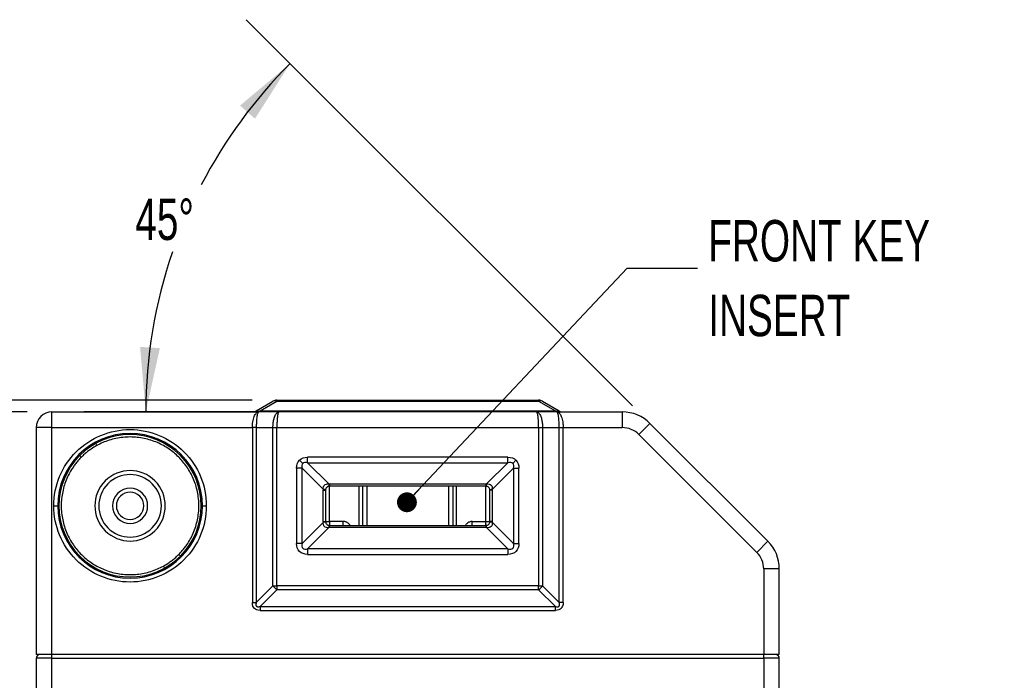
# Model space of a CAD drawing. Header units: millimetres. Extents: x 16 to 683, y 16 to 524.
# Tile 9 of 38: x 101 to 227, y 269 to 353. Entities that reach past the tile are written whole.
import ezdxf

# ---------------------------------------------------------------- set-up
doc = ezdxf.new("R2010")
doc.units = ezdxf.units.MM
doc.header["$LTSCALE"] = 2.5
doc.layers.add('DIMENSIONS', color=140, linetype='Continuous', lineweight=25)
doc.styles.add('SLDTEXTSTYLE0', font='TXT', dxfattribs={"width": 0.7})
doc.dimstyles.new('SLDDIMSTYLE0', dxfattribs={"dimtxt": 5.39502, "dimasz": 8.255, "dimexe": 0, "dimexo": 0.0625, "dimgap": 1.348755, "dimtad": 0, "dimtih": 1, "dimtoh": 1, "dimrnd": 1e-09, "dimzin": 12, "dimdsep": 46, "dimtxsty": 'SLDTEXTSTYLE0', "dimsah": 1, "dimcen": 0.09, "dimadec": 0, "dimazin": 3, "dimtfac": 1, "dimtmove": 0, "dimatfit": 0, "dimfxl": 0, "dimfrac": 2, "dimtolj": 1, "dimtzin": 12, "dimarcsym": 0})
doc.dimstyles.new('SLDDIMSTYLE1', dxfattribs={"dimtxt": 5.39502, "dimasz": 8.255, "dimexe": 0, "dimexo": 0.0625, "dimgap": 1.348755, "dimtad": 0, "dimtih": 1, "dimtoh": 1, "dimrnd": 1e-09, "dimzin": 4, "dimdsep": 46, "dimtxsty": 'SLDTEXTSTYLE0', "dimsah": 1, "dimcen": 0.09, "dimadec": 0, "dimazin": 1, "dimtfac": 1, "dimtofl": 0, "dimtmove": 0, "dimatfit": 3, "dimfxl": 0, "dimfrac": 2, "dimtolj": 1, "dimtzin": 12, "dimarcsym": 0})
doc.dimstyles.new('SLDDIMSTYLE2', dxfattribs={"dimtxt": 5.39502, "dimasz": 8.255, "dimexe": 0, "dimexo": 0.0625, "dimgap": 1.348755, "dimtad": 0, "dimtih": 1, "dimtoh": 1, "dimrnd": 1e-09, "dimzin": 12, "dimdsep": 46, "dimtxsty": 'SLDTEXTSTYLE0', "dimsah": 1, "dimcen": 0.09, "dimadec": 0, "dimazin": 3, "dimtfac": 1, "dimtofl": 0, "dimtmove": 0, "dimatfit": 3, "dimfxl": 0, "dimfrac": 2, "dimtolj": 1, "dimtzin": 12, "dimarcsym": 0})
doc.dimstyles.new('SLDDIMSTYLE3', dxfattribs={"dimtxt": 5.39502, "dimasz": 8.255, "dimexe": 0, "dimexo": 0.0625, "dimgap": 1.348755, "dimtad": 0, "dimtih": 1, "dimtoh": 1, "dimdec": 4, "dimlfac": 2.5, "dimzin": 12, "dimdsep": 46, "dimtxsty": 'SLDTEXTSTYLE0', "dimsah": 1, "dimcen": 0.09, "dimadec": 0, "dimazin": 3, "dimtfac": 1, "dimtdec": 0, "dimtofl": 0, "dimtmove": 0, "dimatfit": 3, "dimfxl": 0, "dimfrac": 2, "dimtolj": 1, "dimtzin": 12, "dimarcsym": 0})
doc.dimstyles.new('SLDDIMSTYLE6', dxfattribs={"dimtxt": 0.18, "dimasz": 2.54, "dimexe": 0, "dimexo": 0.0625, "dimgap": 0, "dimtad": 0, "dimtih": 1, "dimtoh": 1, "dimdec": 0, "dimrnd": 1e-09, "dimzin": 0, "dimdsep": 46, "dimtxsty": 'Standard', "dimblk1": 'DOT', "dimblk2": 'DOT', "dimsah": 1, "dimcen": 0.09, "dimadec": 0, "dimazin": 0, "dimtfac": 2.54, "dimtdec": 0, "dimtofl": 0, "dimtmove": 0, "dimatfit": 3, "dimldrblk": 'DOT', "dimfxl": 0, "dimfrac": 2, "dimtolj": 1, "dimtzin": 0, "dimarcsym": 0})

# ---------------------------------------------------------------- blocks, each defined once
blk = doc.blocks.new('_D')
at = {"layer": 'DIMENSIONS'}
for p, q in [((59.5, 327.85), (57.69, 327.85)), ((57.69, 327.85), (57.69, 319.28)), ((75.53, 327.85), (77.34, 327.85)), ((77.34, 327.85), (77.34, 319.28)), ((85.26, 327.85), (93.85, 327.85)), ((93.85, 327.85), (93.85, 304.61)), ((57.69, 319.28), (59.5, 319.28)), ((77.34, 319.28), (75.53, 319.28)), ((130.59, 304.61), (85.92, 304.61)), ((101.83, 303.11), (85.92, 303.11)), ((93.85, 303.11), (93.85, 287.23))]:
    blk.add_line(p, q, dxfattribs=at)
for points in [[(93.85, 304.61), (95.12, 312.86), (92.58, 312.86)], [(93.85, 303.11), (92.58, 294.85), (95.12, 294.85)]]:
    blk.add_solid(points, dxfattribs=at)
at = {"layer": 'DIMENSIONS', "char_height": 5.292, "attachment_point": 1, "style": 'SLDTEXTSTYLE0'}
for s, insert in [('1.5', (61.74, 335.88)), ('0.06', (59.5, 326.1))]:
    blk.add_mtext(s, dxfattribs=dict(at, insert=insert))
blk = doc.blocks.new('_D_1')
at = {"layer": 'DIMENSIONS'}
for p, q in [((101.83, 303.11), (61.7, 303.11)), ((69.64, 303.11), (69.64, 228.98)), ((61.62, 219.2), (59.81, 219.2)), ((59.81, 219.2), (59.81, 210.63)), ((77.65, 219.2), (79.46, 219.2)), ((79.46, 219.2), (79.46, 210.63)), ((59.81, 210.63), (61.62, 210.63)), ((79.46, 210.63), (77.65, 210.63)), ((69.64, 108.11), (69.64, 209.42)), ((110.33, 108.11), (61.7, 108.11))]:
    blk.add_line(p, q, dxfattribs=at)
for points in [[(69.64, 303.11), (68.37, 294.85), (70.91, 294.85)], [(69.64, 108.11), (70.91, 116.36), (68.37, 116.36)]]:
    blk.add_solid(points, dxfattribs=at)
at = {"layer": 'DIMENSIONS', "char_height": 5.292, "attachment_point": 1, "style": 'SLDTEXTSTYLE0'}
for s, insert in [('195.0', (59.38, 227.23)), ('7.68', (61.62, 217.45))]:
    blk.add_mtext(s, dxfattribs=dict(at, insert=insert))
blk = doc.blocks.new('_D_2')
at = {"layer": 'DIMENSIONS'}
for p, q in [((130.59, 304.61), (36.16, 304.61)), ((44.1, 304.61), (44.1, 228.98)), ((36.08, 219.2), (34.27, 219.2)), ((34.27, 219.2), (34.27, 210.63)), ((52.11, 219.2), (53.93, 219.2)), ((53.93, 219.2), (53.93, 210.63)), ((34.27, 210.63), (36.08, 210.63)), ((53.93, 210.63), (52.11, 210.63)), ((44.1, 98.11), (44.1, 209.42)), ((136.22, 98.11), (36.16, 98.11))]:
    blk.add_line(p, q, dxfattribs=at)
for points in [[(44.1, 304.61), (42.83, 296.35), (45.37, 296.35)], [(44.1, 98.11), (45.37, 106.36), (42.83, 106.36)]]:
    blk.add_solid(points, dxfattribs=at)
at = {"layer": 'DIMENSIONS', "char_height": 5.292, "attachment_point": 1, "style": 'SLDTEXTSTYLE0'}
for s, insert in [('206.5', (33.84, 227.23)), ('8.13', (36.08, 217.45))]:
    blk.add_mtext(s, dxfattribs=dict(at, insert=insert))
blk = doc.blocks.new('_D_3')
at = {"layer": 'DIMENSIONS'}
for p, q in [((179.22, 303.89), (129.85, 353.26)), ((168.83, 303.11), (109.07, 303.11))]:
    blk.add_line(p, q, dxfattribs=at)
for start, end in [(135, 152.5552), (161.0484, 180)]:
    blk.add_arc((180, 303.11), 62.99, start, end, dxfattribs=at)
for points in [[(135.46, 347.65), (129.06, 342.28), (130.97, 340.6)], [(117.01, 303.11), (118.81, 311.26), (116.28, 311.43)]]:
    blk.add_solid(points, dxfattribs=at)
at = {"layer": 'DIMENSIONS', "insert": (115.67, 330.39), "char_height": 5.292, "attachment_point": 1, "style": 'SLDTEXTSTYLE0'}
blk.add_mtext('45°', dxfattribs=at)
blk = doc.blocks.new('_Dot')
at = {"color": 0, "linetype": 'ByBlock', "lineweight": -2}
blk.add_line((-0.5, 0), (-1, 0), dxfattribs=at)
at = {"color": 0, "linetype": 'ByBlock', "const_width": 0.5}
blk.add_lwpolyline([(-0.25, 0, 1), (0.25, 0, 1)], format="xyb", close=True, dxfattribs=at)

msp = doc.modelspace()

# ---------------------------------------------------------------- linework, layer by layer
for p, q in [((133.768231, 304.606694), (133.768231, 304.472719)), ((133.768231, 304.606694), (167.232332, 304.606694)), ((167.232332, 304.472719), (167.232332, 304.606694)), ((131.134256, 303.240668), (133.268231, 304.472719)), ((131.634256, 303.240668), (133.768231, 304.472719)), ((133.768231, 304.472719), (167.232332, 304.472719)), ((167.232332, 304.472719), (169.366307, 303.240668)), ((167.732332, 304.472719), (169.866307, 303.240668)), ((105.000282, 301.106694), (105.000282, 303.106694)), ((105.000282, 303.106694), (129.000282, 303.106694)), ((129.000282, 303.106694), (131.438104, 303.106694)), ((134.03618, 303.106694), (131.438104, 303.106694)), ((131.634256, 303.106694), (131.634256, 303.240668)), ((131.634256, 303.240668), (169.366307, 303.240668)), ((166.964383, 303.106694), (134.03618, 303.106694)), ((169.562459, 303.106694), (166.964383, 303.106694)), ((169.366307, 303.106694), (169.366307, 303.240668)), ((169.562459, 303.106694), (172.000282, 303.106694)), ((172.000282, 303.106694), (177.929214, 303.106694)), ((177.929214, 303.106694), (177.929214, 301.106694)), ((103.000282, 301.106694), (103.000282, 272.106694)), ((105.000282, 301.106694), (103.000282, 301.106694)), ((105.000282, 272.106694), (105.000282, 301.106694)), ((105.000282, 301.106694), (130.634256, 301.106694)), ((131.134256, 301.106694), (130.634256, 301.106694)), ((130.634256, 301.106694), (130.634256, 278.740668)), ((131.134256, 301.106694), (133.268231, 301.106694)), ((131.134256, 301.106694), (131.134256, 278.740668)), ((133.268231, 280.874643), (133.268231, 301.106694)), ((133.268231, 301.106694), (133.768231, 301.106694)), ((133.768231, 301.106694), (167.232332, 301.106694)), ((133.768231, 280.874643), (133.768231, 301.106694)), ((167.232332, 301.106694), (167.232332, 280.874643)), ((167.232332, 301.106694), (167.732332, 301.106694)), ((167.732332, 301.106694), (167.732332, 280.874643)), ((167.732332, 301.106694), (169.866307, 301.106694)), ((169.866307, 278.740668), (169.866307, 301.106694)), ((169.866307, 301.106694), (170.366307, 301.106694)), ((170.366307, 278.740668), (170.366307, 301.106694)), ((170.366307, 301.106694), (177.929214, 301.106694)), ((181.464748, 301.642227), (180.050534, 300.228014)), ((196.535816, 286.57116), (181.464748, 301.642227)), ((180.050534, 300.228014), (195.121602, 285.156946)), ((108.777742, 297.329233), (108.56561, 297.541365)), ((163.300282, 297.320907), (137.700282, 297.320907)), ((137.700282, 296.6138), (137.700282, 297.320907)), ((163.300282, 296.6138), (163.300282, 297.320907)), ((136.286068, 295.906694), (136.286068, 286.306694)), ((136.993175, 295.906694), (136.286068, 295.906694)), ((137.073254, 296.533721), (136.665005, 296.94197)), ((136.993175, 286.306694), (136.993175, 295.906694)), ((139.709712, 293.190156), (136.993175, 295.906694)), ((137.700282, 296.6138), (163.300282, 296.6138)), ((137.700282, 296.6138), (140.416819, 293.897263)), ((160.583744, 293.897263), (163.300282, 296.6138)), ((164.007388, 295.906694), (161.290851, 293.190156)), ((164.335558, 296.94197), (163.92731, 296.533721)), ((164.007388, 295.906694), (164.007388, 286.306694)), ((164.007388, 295.906694), (164.714495, 295.906694)), ((164.714495, 286.306694), (164.714495, 295.906694)), ((140.500282, 293.899587), (160.500282, 293.899587)), ((140.500282, 293.899587), (140.500282, 293.606694)), ((160.500282, 293.606694), (140.500282, 293.606694)), ((140.500282, 289.106694), (140.500282, 293.606694)), ((144.250282, 293.606694), (144.250282, 288.606694)), ((144.750282, 288.606694), (144.750282, 293.606694)), ((145.250282, 293.606694), (145.250282, 288.606694)), ((155.750282, 288.606694), (155.750282, 293.606694)), ((156.250282, 293.606694), (156.250282, 288.606694)), ((156.750282, 288.606694), (156.750282, 293.606694)), ((160.500282, 293.899587), (160.500282, 293.606694)), ((160.500282, 289.106694), (160.500282, 293.606694)), ((139.707388, 289.106694), (139.707388, 293.106694)), ((139.707388, 293.106694), (140.000282, 293.106694)), ((140.000282, 293.106694), (140.000282, 289.106694)), ((161.000282, 289.106694), (161.000282, 293.106694)), ((161.293175, 293.106694), (161.000282, 293.106694)), ((161.293175, 293.106694), (161.293175, 289.106694)), ((105.250282, 291.106694), (105.750282, 291.106694)), ((124.250282, 291.106694), (124.100282, 291.106694)), ((124.250282, 291.106694), (124.750282, 291.106694)), ((136.993175, 286.306694), (139.709712, 289.023231)), ((140.416819, 288.316124), (137.700282, 285.599587)), ((139.707388, 289.106694), (140.000282, 289.106694)), ((140.000282, 289.106694), (140.500282, 289.106694)), ((142.250282, 289.106694), (140.500282, 289.106694)), ((140.500282, 289.106694), (140.500282, 288.606694)), ((140.500282, 288.606694), (160.500282, 288.606694)), ((140.500282, 288.3138), (140.500282, 288.606694)), ((160.500282, 288.3138), (140.500282, 288.3138)), ((142.250282, 288.606694), (142.250282, 289.106694)), ((158.750282, 289.106694), (160.500282, 289.106694)), ((158.750282, 288.606694), (158.750282, 289.106694)), ((160.500282, 288.606694), (160.500282, 289.106694)), ((160.500282, 289.106694), (161.000282, 289.106694)), ((160.500282, 288.606694), (160.500282, 288.3138)), ((163.300282, 285.599587), (160.583744, 288.316124)), ((161.293175, 289.106694), (161.000282, 289.106694)), ((161.290851, 289.023231), (164.007388, 286.306694)), ((136.993175, 286.306694), (136.286068, 286.306694)), ((164.007388, 286.306694), (164.714495, 286.306694)), ((196.535816, 286.57116), (195.121602, 285.156946)), ((121.434953, 284.672022), (121.222821, 284.884154)), ((137.700282, 285.599587), (137.700282, 284.89248)), ((163.300282, 285.599587), (137.700282, 285.599587)), ((137.700282, 284.89248), (163.300282, 284.89248)), ((163.300282, 285.599587), (163.300282, 284.89248)), ((196.000282, 283.035626), (196.000282, 272.106694)), ((198.000282, 283.035626), (196.000282, 283.035626)), ((198.000282, 272.106694), (198.000282, 283.035626)), ((131.134256, 278.740668), (133.268231, 280.874643)), ((133.268231, 280.874643), (133.768231, 280.874643)), ((167.232332, 280.874643), (133.768231, 280.874643)), ((133.768231, 280.874643), (133.768231, 280.374643)), ((167.232332, 280.874643), (167.732332, 280.874643)), ((167.232332, 280.374643), (167.232332, 280.874643)), ((167.732332, 280.874643), (169.866307, 278.740668)), ((133.768231, 280.374643), (131.634256, 278.240668)), ((167.232332, 280.374643), (133.768231, 280.374643)), ((169.366307, 278.240668), (167.232332, 280.374643)), ((130.634256, 278.740668), (131.134256, 278.740668)), ((131.634256, 278.240668), (169.366307, 278.240668)), ((131.634256, 278.240668), (131.634256, 277.740668)), ((169.366307, 277.740668), (169.366307, 278.240668)), ((170.366307, 278.740668), (169.866307, 278.740668)), ((131.634256, 277.740668), (169.366307, 277.740668)), ((105.000282, 272.106694), (103.000282, 272.106694)), ((196.000282, 272.106694), (105.000282, 272.106694)), ((105.000282, 271.606694), (105.000282, 272.106694)), ((198.000282, 272.106694), (196.000282, 272.106694)), ((196.000282, 271.606694), (196.000282, 272.106694)), ((105.000282, 271.606694), (103.000282, 271.606694)), ((103.000282, 271.606694), (103.000282, 267.106694)), ((105.000282, 267.106694), (105.000282, 271.606694)), ((105.000282, 271.606694), (196.000282, 271.606694)), ((198.000282, 271.606694), (196.000282, 271.606694)), ((196.000282, 271.606694), (196.000282, 267.106694)), ((198.000282, 267.106694), (198.000282, 271.606694))]:
    msp.add_line(p, q)
for centre, radius, start, end in [((133.768231, 303.606694), 1, 90, 120), ((167.232332, 303.606694), 1, 60, 90), ((133.518231, 303.979974), 0.552537, 63.09848852, 116.90151148), ((167.482332, 303.979974), 0.552537, 63.09848852, 116.90151148), ((105.000282, 301.106694), 2, 90, 180), ((130.634256, 304.106694), 1, 270, 300), ((170.366307, 304.106694), 1, 240, 270), ((177.929214, 298.106694), 5, 45, 90), ((115.000282, 291.106694), 9.25, 0, 180), ((115.000282, 291.106694), 9.1, 315, 135), ((115.000282, 291.106694), 9.1, 135, 315), ((115.000282, 291.106694), 4.5, 315, 135), ((115.000282, 291.106694), 4, 315, 135), ((115.000282, 291.106694), 4.5, 135, 315), ((115.000282, 291.106694), 4, 135, 315), ((115.000282, 291.106694), 2.25, 315, 135), ((141.236783, 293.902877), 0.819983, 180.39227177, 201.23236216), ((159.76378, 293.902877), 0.819983, 338.76763784, 359.60772823), ((115.000282, 291.106694), 2.25, 135, 315), ((115.000282, 291.106694), 1.75, 135, 315), ((115.000282, 291.106694), 1.75, 315, 135), ((139.704098, 292.370192), 0.819983, 68.76763784, 89.60772823), ((161.296465, 292.370192), 0.819983, 90.39227177, 111.23236216), ((115.000282, 291.106694), 9.25, 180, 0), ((139.704098, 289.843195), 0.819983, 270.39227177, 291.23236216), ((141.236783, 288.31051), 0.819983, 158.76763784, 179.60772823), ((159.76378, 288.31051), 0.819983, 0.39227177, 21.23236216), ((161.296465, 289.843195), 0.819983, 248.76763784, 269.60772823), ((193.000282, 283.035626), 5, 0, 45), ((135.311313, 282.417725), 2.56033, 217.06271949, 232.93728051), ((165.68925, 282.417725), 2.56033, 307.06271949, 322.93728051), ((103.500282, 271.606694), 0.5, 90, 180), ((197.500282, 271.606694), 0.5, 0, 90)]:
    msp.add_arc(centre, radius, start, end)
for points, knots in [([(130.634256, 301.106694), (130.634559, 301.148161), (130.635167, 301.231291), (130.640059, 301.35574), (130.647861, 301.479715), (130.65886, 301.602711), (130.672983, 301.724232), (130.702641, 301.929647), (130.761671, 302.212279), (130.863756, 302.525536), (130.992488, 302.787405), (131.112478, 302.944921), (131.223931, 303.038182), (131.322743, 303.094141), (131.397165, 303.102239), (131.438104, 303.106694)], [0, 0, 0, 0, 0.0381386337, 0.0764562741, 0.1149767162, 0.1537233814, 0.1927192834, 0.2319869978, 0.3562761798, 0.4881205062, 0.6122526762, 0.7518085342, 0.8161089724, 0.8988424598, 1, 1, 1, 1]), ([(131.134256, 303.240668), (131.122484, 303.233383), (131.100741, 303.219929), (131.086598, 303.202942), (131.090292, 303.19051), (131.113137, 303.18274), (131.160188, 303.179753), (131.240288, 303.183972), (131.351051, 303.19634), (131.486131, 303.215643), (131.581527, 303.23176), (131.634256, 303.240668)], [0, 0, 0, 0, 0.1353307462, 0.2499412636, 0.3460661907, 0.4274768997, 0.5002689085, 0.5920558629, 0.6999830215, 0.8341709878, 1, 1, 1, 1]), ([(131.438104, 303.106694), (131.431085, 303.105781), (131.41757, 303.104023), (131.398036, 303.090615), (131.380269, 303.071651), (131.364308, 303.048226), (131.350129, 303.022187), (131.33766, 302.994985), (131.309806, 302.92609), (131.269244, 302.78745), (131.221167, 302.525553), (131.182205, 302.21226), (131.157203, 301.892499), (131.143007, 301.604658), (131.135595, 301.356971), (131.134701, 301.189828), (131.134256, 301.106694)], [0, 0, 0, 0, 0.0456386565, 0.08788904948, 0.12675115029, 0.16222500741, 0.19431077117, 0.22300873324, 0.24831939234, 0.38786259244, 0.51200849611, 0.64384027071, 0.76814304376, 0.84635729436, 0.92358100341, 1, 1, 1, 1]), ([(133.268231, 301.106694), (133.268565, 301.151922), (133.269237, 301.242858), (133.274738, 301.379337), (133.283666, 301.515933), (133.296433, 301.651942), (133.313013, 301.786626), (133.333466, 301.919219), (133.357792, 302.048934), (133.385966, 302.174959), (133.417927, 302.296471), (133.453587, 302.412641), (133.513333, 302.580236), (133.609267, 302.786125), (133.72494, 302.944481), (133.830981, 303.038088), (133.925421, 303.094108), (133.996898, 303.10223), (134.03618, 303.106694)], [0, 0, 0, 0, 0.0430212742, 0.0864974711, 0.1304323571, 0.1748295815, 0.2196926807, 0.2650250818, 0.3108301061, 0.3571109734, 0.4038708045, 0.4511126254, 0.4988393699, 0.622092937, 0.7590458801, 0.8216723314, 0.9019951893, 1, 1, 1, 1]), ([(134.03618, 303.106694), (134.030018, 303.10578), (134.018148, 303.10402), (134.001142, 303.090609), (133.985588, 303.071641), (133.971492, 303.048212), (133.958854, 303.022169), (133.947667, 302.99496), (133.922794, 302.925764), (133.887378, 302.786151), (133.849416, 302.553995), (133.822206, 302.319828), (133.802554, 302.094508), (133.787233, 301.855852), (133.776364, 301.608829), (133.769524, 301.358172), (133.768659, 301.189981), (133.768231, 301.106694)], [0, 0, 0, 0, 0.0442046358, 0.08515668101, 0.12285590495, 0.15730210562, 0.18849511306, 0.21643479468, 0.24112106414, 0.37807574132, 0.50135732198, 0.58844443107, 0.6739134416, 0.75778308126, 0.84007317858, 0.92080473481, 1, 1, 1, 1]), ([(167.232332, 301.106694), (167.232206, 301.151922), (167.231952, 301.242858), (167.229924, 301.379337), (167.226695, 301.515933), (167.222143, 301.651942), (167.2163, 301.786626), (167.209159, 301.919219), (167.20072, 302.048934), (167.190985, 302.174959), (167.179952, 302.296471), (167.167623, 302.412641), (167.146852, 302.580236), (167.113176, 302.786125), (167.073086, 302.944481), (167.035819, 303.038088), (167.002876, 303.094108), (166.978035, 303.10223), (166.964383, 303.106694)], [0, 0, 0, 0, 0.0430212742, 0.0864974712, 0.1304323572, 0.1748295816, 0.2196926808, 0.2650250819, 0.3108301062, 0.3571109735, 0.4038708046, 0.4511126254, 0.4988393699, 0.622092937, 0.7590458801, 0.8216723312, 0.9019951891, 1, 1, 1, 1]), ([(166.964383, 303.106694), (166.982076, 303.10578), (167.016158, 303.10402), (167.065146, 303.090609), (167.109853, 303.071641), (167.15023, 303.048212), (167.1863, 303.022169), (167.218147, 302.99496), (167.289201, 302.925764), (167.391306, 302.786151), (167.499457, 302.553995), (167.577974, 302.319828), (167.634967, 302.094508), (167.679122, 301.855852), (167.709997, 301.608829), (167.728904, 301.358172), (167.731197, 301.189981), (167.732332, 301.106694)], [0, 0, 0, 0, 0.04420463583, 0.08515668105, 0.122855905, 0.15730210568, 0.18849511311, 0.21643479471, 0.24112106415, 0.37807574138, 0.50135732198, 0.58844443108, 0.67391344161, 0.75778308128, 0.84007317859, 0.92080473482, 1, 1, 1, 1]), ([(169.366307, 303.240668), (169.409249, 303.233383), (169.488558, 303.219929), (169.602155, 303.202942), (169.699183, 303.19051), (169.780132, 303.18274), (169.849346, 303.179753), (169.898103, 303.183972), (169.916214, 303.19634), (169.906164, 303.215643), (169.880495, 303.23176), (169.866307, 303.240668)], [0, 0, 0, 0, 0.1353307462, 0.2499412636, 0.3460661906, 0.4274768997, 0.5002689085, 0.5920558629, 0.6999830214, 0.8341709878, 1, 1, 1, 1]), ([(169.866307, 301.106694), (169.866197, 301.148161), (169.865976, 301.231291), (169.864161, 301.35574), (169.861224, 301.479715), (169.857054, 301.602711), (169.851686, 301.724232), (169.840428, 301.929647), (169.818369, 302.212279), (169.779394, 302.525536), (169.731334, 302.787405), (169.685244, 302.944921), (169.643877, 303.038182), (169.606501, 303.094141), (169.578089, 303.102239), (169.562459, 303.106694)], [0, 0, 0, 0, 0.0381386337, 0.0764562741, 0.1149767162, 0.1537233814, 0.1927192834, 0.2319869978, 0.3562761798, 0.4881205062, 0.6122526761, 0.7518085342, 0.8161089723, 0.8988424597, 1, 1, 1, 1]), ([(169.562459, 303.106694), (169.580943, 303.105781), (169.616537, 303.104023), (169.667553, 303.090615), (169.714213, 303.071651), (169.756499, 303.048226), (169.794413, 303.022187), (169.827971, 302.994985), (169.902272, 302.92609), (170.008095, 302.78745), (170.136797, 302.525553), (170.238874, 302.21226), (170.305751, 301.892499), (170.342998, 301.604658), (170.362636, 301.356971), (170.365088, 301.189828), (170.366307, 301.106694)], [0, 0, 0, 0, 0.0456386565, 0.0878890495, 0.1267511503, 0.1622250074, 0.1943107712, 0.2230087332, 0.2483193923, 0.3878625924, 0.5120084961, 0.6438402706, 0.7681430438, 0.8463572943, 0.9235810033, 1, 1, 1, 1]), ([(105.250282, 291.106694), (105.250282, 293.692481), (106.277563, 296.172557), (109.934418, 299.829413), (112.414494, 300.856694), (117.586069, 300.856694), (120.066145, 299.829413), (123.723001, 296.172557), (124.750282, 293.692481), (124.750282, 291.106694)], [0, 0, 0, 0, 0.25, 0.25, 0.5, 0.5, 0.75, 0.75, 1, 1, 1, 1]), ([(121.222821, 284.884154), (121.285605, 284.948046), (121.411062, 285.075717), (121.591642, 285.274263), (121.76635, 285.477665), (121.934662, 285.686443), (122.096718, 285.900465), (122.365078, 286.278256), (122.712225, 286.839078), (123.094151, 287.61655), (123.402207, 288.439316), (123.7065, 289.598469), (123.863092, 291.106917), (123.676171, 292.910126), (123.138736, 294.603101), (122.31241, 296.096218), (121.257635, 297.364047), (119.989806, 298.418822), (118.496689, 299.245148), (116.803714, 299.782583), (115.000505, 299.969503), (113.492232, 299.812931), (112.333074, 299.508671), (111.510454, 299.200714), (110.732841, 298.818679), (110.095818, 298.424619), (109.578099, 298.044347), (109.163975, 297.702192), (108.906576, 297.453639), (108.777742, 297.329233)], [0, 0, 0, 0, 0.0097308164, 0.0194445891, 0.0291503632, 0.038857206, 0.0485741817, 0.0583103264, 0.0891968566, 0.1201023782, 0.1522765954, 0.1844698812, 0.25011907, 0.3157682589, 0.3800532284, 0.441772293, 0.5000033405, 0.558234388, 0.6199534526, 0.6842384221, 0.749887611, 0.8155367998, 0.8477110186, 0.8799043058, 0.9107908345, 0.9416963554, 0.9611387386, 0.9805490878, 1, 1, 1, 1]), ([(110.691351, 298.951158), (110.634203, 299.008306), (110.578106, 299.064403), (110.49573, 299.146779), (110.470728, 299.171781), (110.470728, 299.171781)], [0, 0, 0, 0, 0.5, 0.5, 1, 1, 1, 1]), ([(119.385886, 299.027832), (119.408788, 299.050733), (119.454561, 299.096507), (119.503408, 299.145354), (119.527006, 299.168951), (119.529102, 299.171048), (119.529836, 299.171781)], [0, 0, 0, 0, 0.28771012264, 0.57504824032, 0.85142675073, 1, 1, 1, 1]), ([(108.777742, 297.329233), (108.714959, 297.265342), (108.589502, 297.13767), (108.408921, 296.939124), (108.234213, 296.735722), (108.065901, 296.526944), (107.903845, 296.312922), (107.635486, 295.935131), (107.288338, 295.374309), (106.906412, 294.596837), (106.598356, 293.774072), (106.294063, 292.614918), (106.137472, 291.10647), (106.324393, 289.303261), (106.861827, 287.610286), (107.688153, 286.11717), (108.742928, 284.84934), (110.010758, 283.794565), (111.503874, 282.968239), (113.196849, 282.430804), (115.000058, 282.243884), (116.508332, 282.400456), (117.66749, 282.704716), (118.49011, 283.012673), (119.267722, 283.394708), (119.904746, 283.788768), (120.422464, 284.16904), (120.836588, 284.511196), (121.093987, 284.759748), (121.222821, 284.884154)], [0, 0, 0, 0, 0.0097308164, 0.0194445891, 0.0291503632, 0.038857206, 0.0485741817, 0.0583103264, 0.0891968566, 0.1201023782, 0.1522765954, 0.1844698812, 0.25011907, 0.3157682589, 0.3800532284, 0.441772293, 0.5000033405, 0.558234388, 0.6199534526, 0.6842384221, 0.749887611, 0.8155367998, 0.8477110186, 0.8799043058, 0.9107908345, 0.9416963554, 0.9611387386, 0.9805490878, 1, 1, 1, 1]), ([(106.964913, 295.606529), (106.964789, 295.606652), (106.948901, 295.62254), (106.938728, 295.632713), (106.936109, 295.635332), (106.935194, 295.636247)], [0, 0, 0, 0, 0.00506953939, 0.65214863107, 1, 1, 1, 1]), ([(139.709712, 293.190156), (139.687625, 293.309219), (139.689849, 293.419346), (139.737529, 293.611525), (139.783769, 293.695122), (139.912589, 293.823707), (139.996033, 293.869751), (140.188897, 293.91728), (140.299813, 293.918969), (140.416819, 293.897263)], [0, 0, 0, 0, 0.25, 0.25, 0.5, 0.5, 0.75, 0.75, 1, 1, 1, 1]), ([(140.472461, 293.605919), (140.412276, 293.602565), (140.3518, 293.587977), (140.241012, 293.538503), (140.18986, 293.503329), (140.104008, 293.417577), (140.068708, 293.366319), (140.019238, 293.255884), (140.004473, 293.195834), (140.001056, 293.134514)], [0, 0, 0, 0, 0.25, 0.25, 0.5, 0.5, 0.75, 0.75, 1, 1, 1, 1]), ([(140.416819, 293.897263), (140.430719, 293.897941), (140.458507, 293.899296), (140.48636, 293.89949), (140.500282, 293.899587)], [0, 0, 0, 0, 0.5001934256, 1, 1, 1, 1]), ([(160.500282, 293.899587), (160.514203, 293.89949), (160.542056, 293.899296), (160.569845, 293.897941), (160.583744, 293.897263)], [0, 0, 0, 0, 0.4998065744, 1, 1, 1, 1]), ([(160.999507, 293.134514), (160.996153, 293.194699), (160.981565, 293.255176), (160.932091, 293.365963), (160.896917, 293.417115), (160.811165, 293.502967), (160.759907, 293.538267), (160.649472, 293.587737), (160.589422, 293.602502), (160.528103, 293.605919)], [0, 0, 0, 0, 0.25, 0.25, 0.5, 0.5, 0.75, 0.75, 1, 1, 1, 1]), ([(160.583744, 293.897263), (160.702807, 293.91935), (160.812934, 293.917127), (161.005113, 293.869447), (161.08871, 293.823207), (161.217295, 293.694386), (161.263339, 293.610942), (161.310868, 293.418078), (161.312557, 293.307162), (161.290851, 293.190156)], [0, 0, 0, 0, 0.25, 0.25, 0.5, 0.5, 0.75, 0.75, 1, 1, 1, 1]), ([(139.707388, 293.106694), (139.707485, 293.120615), (139.707679, 293.148468), (139.709034, 293.176257), (139.709712, 293.190156)], [0, 0, 0, 0, 0.4998065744, 1, 1, 1, 1]), ([(161.290851, 293.190156), (161.291529, 293.176257), (161.292884, 293.148468), (161.293078, 293.120615), (161.293175, 293.106694)], [0, 0, 0, 0, 0.5001934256, 1, 1, 1, 1]), ([(124.750282, 291.106694), (124.750282, 288.520906), (123.723001, 286.04083), (120.066145, 282.383975), (117.586069, 281.356694), (112.414494, 281.356694), (109.934418, 282.383975), (106.277563, 286.04083), (105.250282, 288.520906), (105.250282, 291.106694)], [0, 0, 0, 0, 0.25, 0.25, 0.5, 0.5, 0.75, 0.75, 1, 1, 1, 1]), ([(140.416819, 288.316124), (140.297756, 288.294037), (140.187629, 288.29626), (139.99545, 288.343941), (139.911854, 288.39018), (139.783268, 288.519001), (139.737224, 288.602445), (139.689695, 288.795309), (139.688007, 288.906225), (139.709712, 289.023231)], [0, 0, 0, 0, 0.25, 0.25, 0.5, 0.5, 0.75, 0.75, 1, 1, 1, 1]), ([(139.709712, 289.023231), (139.709034, 289.037131), (139.707679, 289.064919), (139.707485, 289.092772), (139.707388, 289.106694)], [0, 0, 0, 0, 0.5001934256, 1, 1, 1, 1]), ([(140.001056, 289.078873), (140.00441, 289.018688), (140.018998, 288.958212), (140.068472, 288.847424), (140.103646, 288.796272), (140.189398, 288.71042), (140.240656, 288.67512), (140.351092, 288.62565), (140.411141, 288.610885), (140.472461, 288.607468)], [0, 0, 0, 0, 0.25, 0.25, 0.5, 0.5, 0.75, 0.75, 1, 1, 1, 1]), ([(140.500282, 288.3138), (140.48636, 288.313897), (140.458507, 288.314091), (140.430719, 288.315446), (140.416819, 288.316124)], [0, 0, 0, 0, 0.4998065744, 1, 1, 1, 1]), ([(143.111713, 288.606694), (143.1035, 288.623331), (143.065202, 288.700912), (142.96029, 288.817929), (142.803684, 288.948315), (142.569863, 289.072407), (142.375934, 289.093213), (142.250282, 289.106694)], [0, 0, 0, 0, 0.0533638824, 0.2488296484, 0.444809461, 0.6402749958, 1, 1, 1, 1]), ([(158.750282, 289.106694), (158.62463, 289.093211), (158.430523, 289.072382), (158.19672, 288.948218), (158.040019, 288.81768), (157.935237, 288.700765), (157.896943, 288.623177), (157.888807, 288.606694)], [0, 0, 0, 0, 0.3597180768, 0.5556943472, 0.751156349, 0.9471323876, 1, 1, 1, 1]), ([(160.583744, 288.316124), (160.569845, 288.315446), (160.542056, 288.314091), (160.514203, 288.313897), (160.500282, 288.3138)], [0, 0, 0, 0, 0.5001934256, 1, 1, 1, 1]), ([(160.528103, 288.607468), (160.588287, 288.610822), (160.648764, 288.62541), (160.759552, 288.674884), (160.810703, 288.710058), (160.896555, 288.79581), (160.931855, 288.847068), (160.981325, 288.957504), (160.99609, 289.017553), (160.999507, 289.078873)], [0, 0, 0, 0, 0.25, 0.25, 0.5, 0.5, 0.75, 0.75, 1, 1, 1, 1]), ([(161.290851, 289.023231), (161.312938, 288.904168), (161.310715, 288.794041), (161.263035, 288.601862), (161.216795, 288.518266), (161.087974, 288.38968), (161.00453, 288.343636), (160.811666, 288.296107), (160.70075, 288.294418), (160.583744, 288.316124)], [0, 0, 0, 0, 0.25, 0.25, 0.5, 0.5, 0.75, 0.75, 1, 1, 1, 1]), ([(161.293175, 289.106694), (161.293078, 289.092772), (161.292884, 289.064919), (161.291529, 289.037131), (161.290851, 289.023231)], [0, 0, 0, 0, 0.49980657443, 1, 1, 1, 1]), ([(123.03565, 286.606859), (123.035774, 286.606735), (123.051662, 286.590847), (123.061835, 286.580674), (123.064454, 286.578055), (123.065369, 286.57714)], [0, 0, 0, 0, 0.0050695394, 0.6521486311, 1, 1, 1, 1]), ([(137.700282, 284.89248), (137.271989, 284.89248), (136.911832, 285.024591), (136.418179, 285.518244), (136.286068, 285.878401), (136.286068, 286.306694)], [0, 0, 0, 0, 0.5, 0.5, 1, 1, 1, 1]), ([(136.993175, 286.306694), (136.921704, 286.02081), (136.94984, 285.803079), (137.196667, 285.556252), (137.414398, 285.528116), (137.700282, 285.599587)], [0, 0, 0, 0, 0.5, 0.5, 1, 1, 1, 1]), ([(164.714495, 286.306694), (164.714495, 285.878401), (164.582385, 285.518244), (164.088731, 285.024591), (163.728574, 284.89248), (163.300282, 284.89248)], [0, 0, 0, 0, 0.5, 0.5, 1, 1, 1, 1]), ([(163.300282, 285.599587), (163.586166, 285.528116), (163.803896, 285.556252), (164.050723, 285.803079), (164.078859, 286.02081), (164.007388, 286.306694)], [0, 0, 0, 0, 0.5, 0.5, 1, 1, 1, 1]), ([(119.309212, 283.262229), (119.36636, 283.205081), (119.422458, 283.148984), (119.504833, 283.066608), (119.529836, 283.041606), (119.529836, 283.041606)], [0, 0, 0, 0, 0.5, 0.5, 1, 1, 1, 1]), ([(110.614677, 283.185555), (110.591776, 283.162654), (110.546002, 283.11688), (110.497155, 283.068033), (110.473558, 283.044436), (110.471461, 283.042339), (110.470728, 283.041606)], [0, 0, 0, 0, 0.2877101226, 0.5750482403, 0.8514267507, 1, 1, 1, 1]), ([(131.634256, 277.740668), (131.274384, 277.740668), (131.042104, 277.849505), (130.743093, 278.148516), (130.634256, 278.380796), (130.634256, 278.740668)], [0, 0, 0, 0, 0.5, 0.5, 1, 1, 1, 1]), ([(131.134256, 278.740668), (131.122484, 278.697726), (131.100741, 278.618417), (131.086598, 278.50482), (131.090292, 278.407792), (131.113137, 278.326843), (131.160188, 278.257629), (131.240288, 278.208872), (131.351051, 278.190761), (131.486131, 278.200811), (131.581527, 278.22648), (131.634256, 278.240668)], [0, 0, 0, 0, 0.1353307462, 0.2499412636, 0.3460661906, 0.4274768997, 0.5002689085, 0.5920558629, 0.6999830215, 0.8341709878, 1, 1, 1, 1]), ([(169.366307, 278.240668), (169.409249, 278.228896), (169.488558, 278.207153), (169.602155, 278.19301), (169.699183, 278.196704), (169.780132, 278.219548), (169.849346, 278.2666), (169.898103, 278.3467), (169.916214, 278.457463), (169.906164, 278.592543), (169.880495, 278.687939), (169.866307, 278.740668)], [0, 0, 0, 0, 0.1353307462, 0.2499412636, 0.3460661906, 0.4274768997, 0.5002689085, 0.5920558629, 0.6999830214, 0.8341709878, 1, 1, 1, 1]), ([(170.366307, 278.740668), (170.366307, 278.380796), (170.25747, 278.148516), (169.958459, 277.849505), (169.726179, 277.740668), (169.366307, 277.740668)], [0, 0, 0, 0, 0.5, 0.5, 1, 1, 1, 1])]:
    msp.add_open_spline(points, degree=3, knots=knots)
for points in [[(130.897474, 303.14177), (130.981221, 303.164627), (131.060561, 303.19812), (131.134256, 303.240668)], [(180.050534, 300.228014), (179.487941, 300.790607), (178.724841, 301.106694), (177.929214, 301.106694)], [(136.665005, 296.94197), (136.912433, 297.189397), (137.271538, 297.320907), (137.700282, 297.320907)], [(163.300282, 297.320907), (163.729025, 297.320907), (164.088131, 297.189397), (164.335558, 296.94197)], [(136.286068, 295.906694), (136.286068, 296.335437), (136.417578, 296.694543), (136.665005, 296.94197)], [(137.073254, 296.533721), (136.949473, 296.40994), (136.921658, 296.192762), (136.993175, 295.906694)], [(137.700282, 296.6138), (137.414214, 296.685317), (137.197035, 296.657502), (137.073254, 296.533721)], [(163.92731, 296.533721), (163.803529, 296.657502), (163.58635, 296.685317), (163.300282, 296.6138)], [(164.007388, 295.906694), (164.078905, 296.192762), (164.05109, 296.40994), (163.92731, 296.533721)], [(164.335558, 296.94197), (164.582985, 296.694543), (164.714495, 296.335437), (164.714495, 295.906694)], [(140.500282, 293.606694), (140.491003, 293.606694), (140.481725, 293.606435), (140.472461, 293.605919)], [(160.528103, 293.605919), (160.518838, 293.606435), (160.50956, 293.606694), (160.500282, 293.606694)], [(140.001056, 293.134514), (140.00054, 293.12525), (140.000282, 293.115972), (140.000282, 293.106694)], [(161.000282, 293.106694), (161.000282, 293.115972), (161.000023, 293.12525), (160.999507, 293.134514)], [(140.000282, 289.106694), (140.000282, 289.097415), (140.00054, 289.088137), (140.001056, 289.078873)], [(140.472461, 288.607468), (140.481725, 288.606952), (140.491003, 288.606694), (140.500282, 288.606694)], [(160.500282, 288.606694), (160.50956, 288.606694), (160.518838, 288.606952), (160.528103, 288.607468)], [(160.999507, 289.078873), (161.000023, 289.088137), (161.000282, 289.097415), (161.000282, 289.106694)], [(196.000282, 283.035626), (196.000282, 283.831253), (195.684195, 284.594353), (195.121602, 285.156946)], [(105.000282, 272.106694), (104.172409, 272.106694), (103.500282, 272.106694), (103.500282, 272.106694)], [(197.500282, 272.106694), (197.500282, 272.106694), (196.828154, 272.106694), (196.000282, 272.106694)]]:
    msp.add_open_spline(points, degree=3)

# ---------------------------------------------------------------- texts
at = {"layer": 'DIMENSIONS', "char_height": 5.2916667, "attachment_point": 1, "style": 'SLDTEXTSTYLE0'}
for s, insert in [('FRONT KEY', (188.91722, 327.644195)), ('INSERT', (188.91722, 318.088639))]:
    msp.add_mtext(s, dxfattribs=dict(at, insert=insert))

# ---------------------------------------------------------------- dimensions: what is measured, and where the dimension line sits
at = {"layer": 'DIMENSIONS'}
dim = msp.add_angular_dim_2l(base=(129.18425, 340.328903), line1=((196.535816, 286.57116), (181.464748, 301.642227)), line2=((172.000282, 303.106694), (177.929214, 303.106694)), dimstyle='SLDDIMSTYLE3', dxfattribs=at)
dim.commit()
dim.dimension.update_dxf_attribs({"geometry": '_D_3', "text_midpoint": (122.073858, 327.851216), "dimtype": 162})
for base, p1, p2, dimstyle, picture, middle in [((93.852584, 304.606694), (105.000282, 303.106694), (133.768231, 304.606694), 'SLDDIMSTYLE0', '_D', (93.852584, 327.851216)), ((44.098677, 98.106694), (133.768231, 304.606694), (139.394431, 98.106694), 'SLDDIMSTYLE2', '_D_2', (44.098677, 219.201335)), ((69.637355, 108.106694), (105.000282, 303.106694), (113.500282, 108.106694), 'SLDDIMSTYLE1', '_D_1', (69.637355, 219.201335))]:
    dim = msp.add_linear_dim(base=base, p1=p1, p2=p2, angle=90, dimstyle=dimstyle, dxfattribs=at)
    dim.commit()
    dim.dimension.update_dxf_attribs({"geometry": picture, "text_midpoint": middle, "dimtype": 160})

# ---------------------------------------------------------------- leaders
msp.add_leader([(150.393206, 291.559749), (178.531658, 321.504758), (187.533895, 321.504758)], dimstyle='SLDDIMSTYLE6', dxfattribs=at)

doc.saveas('drawing.dxf')
